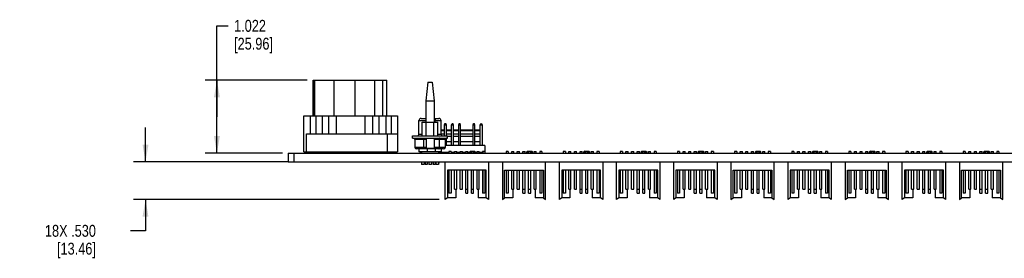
# Model space of a CAD drawing. Header units: inches. Extents: x 0 to 34, y 0 to 22.
# Tile 5 of 15: x 7.6 to 18, y 10.1 to 12.6. Entities that reach past the tile are written whole.
import ezdxf

# ---------------------------------------------------------------- set-up
doc = ezdxf.new("R2010")
doc.units = ezdxf.units.IN
doc.header["$LTSCALE"] = 1.87
doc.header["$MEASUREMENT"] = 0
doc.layers.get('0').update_dxf_attribs({"linetype": 'CONTINUOUS'})
doc.layers.add('02___PRT_ALL_AXES', color=7, linetype='CONTINUOUS')
doc.layers.add('DIMENSIONS', color=7, linetype='CONTINUOUS')
doc.styles.get("Standard").update_dxf_attribs({"font": 'txt', "width": 0.8})
doc.dimstyles.new('DIMSTYLE_1', dxfattribs={"dimtxt": 0.125, "dimasz": 0.18, "dimexe": 0.18, "dimexo": 0.0625, "dimgap": 0.09, "dimtad": 0, "dimtih": 1, "dimtoh": 1, "dimdec": 3, "dimlfac": 1.333333, "dimzin": 4, "dimdsep": 46, "dimtxsty": 'STANDARD', "dimblk": '_FILLED', "dimblk1": '_FILLED', "dimblk2": '_FILLED', "dimcen": 0.09, "dimadec": 0, "dimazin": 0, "dimtp": 0.001, "dimtm": 0.001, "dimtfac": 1, "dimtdec": 3, "dimtofl": 0, "dimtmove": 0, "dimatfit": 3, "dimldrblk": '_FILLED', "dimfxl": 1, "dimtolj": 1, "dimtzin": 4, "dimarcsym": 0})

# ---------------------------------------------------------------- blocks, each defined once
blk = doc.blocks.new('_FILLED')
at = {"color": 0, "linetype": 'BYBLOCK'}
blk.add_solid([(0, 0), (-1, 0.174), (-1, -0.174)], dxfattribs=at)
blk = doc.blocks.new('*D5')
at = {"layer": 'DIMENSIONS', "color": 2, "linetype": 'CONTINUOUS'}
for p, q in [((9.701, 11.593), (9.701, 12.548)), ((9.701, 12.548), (9.818, 12.548)), ((10.65, 11.976), (9.576, 11.976)), ((9.701, 11.976), (9.701, 11.593)), ((9.701, 11.21), (9.701, 11.593)), ((10.388, 11.21), (9.576, 11.21))]:
    blk.add_line(p, q, dxfattribs=at)
at = {"layer": 'DIMENSIONS', "color": 2, "linetype": 'CONTINUOUS', "xscale": 0.18, "yscale": 0.18, "zscale": 0.18}
for p, rotation in [((9.701, 11.976), 90), ((9.701, 11.21), 270)]:
    blk.add_blockref('_FILLED', p, dxfattribs=dict(at, rotation=rotation))
at = {"layer": 'DIMENSIONS', "color": 2, "linetype": 'CONTINUOUS', "insert": (9.881, 12.611), "char_height": 0.125, "width": 0.7, "attachment_point": 1, "line_spacing_factor": 0.9}
blk.add_mtext('1.022\\P[25.96]', dxfattribs=at)
blk = doc.blocks.new('*D6')
at = {"layer": 'DIMENSIONS', "color": 2, "linetype": 'CONTINUOUS'}
for p, q in [((8.951, 11.12), (8.951, 11.48)), ((10.447, 11.12), (8.826, 11.12)), ((12.036, 10.722), (8.826, 10.722)), ((8.951, 10.722), (8.951, 10.395)), ((8.951, 10.395), (8.792, 10.395))]:
    blk.add_line(p, q, dxfattribs=at)
at = {"layer": 'DIMENSIONS', "color": 2, "linetype": 'CONTINUOUS', "xscale": 0.18, "yscale": 0.18, "zscale": 0.18}
for p, rotation in [((8.951, 11.12), 270), ((8.951, 10.722), 90)]:
    blk.add_blockref('_FILLED', p, dxfattribs=dict(at, rotation=rotation))
at = {"layer": 'DIMENSIONS', "color": 2, "linetype": 'CONTINUOUS', "insert": (8.43, 10.457), "char_height": 0.125, "width": 0.8, "attachment_point": 3, "line_spacing_factor": 0.9}
blk.add_mtext('18X .530\\P[13.46]', dxfattribs=at)

msp = doc.modelspace()

# ---------------------------------------------------------------- linework, layer by layer
at = {"color": 7, "linetype": 'CONTINUOUS'}
for p, q in [((10.7128, 11.60103), (10.7128, 11.97603)), ((10.7128, 11.97603), (10.7278, 11.97603)), ((10.72667, 11.60103), (10.72667, 11.97603)), ((10.72807, 11.60103), (10.72807, 11.97603)), ((10.72808, 11.97603), (11.4853, 11.97603)), ((10.9327, 11.60103), (10.9327, 11.97603)), ((11.15318, 11.60103), (11.15318, 11.97603)), ((11.3578, 11.60103), (11.3578, 11.97603)), ((11.44507, 11.60103), (11.44507, 11.97603)), ((11.4853, 11.60103), (11.4853, 11.97603)), ((11.91655, 11.95578), (11.89623, 11.76002)), ((11.91655, 11.95578), (11.96155, 11.95578)), ((11.96155, 11.95578), (11.98186, 11.76002)), ((11.89623, 11.76002), (11.89623, 11.53502)), ((11.89623, 11.76002), (11.98186, 11.76002)), ((11.98186, 11.76002), (11.98186, 11.53502)), ((10.6153, 11.22603), (10.6153, 11.60103)), ((10.6153, 11.60103), (10.95655, 11.60103)), ((10.6828, 11.41353), (10.6828, 11.60103)), ((10.73905, 11.60103), (10.73905, 11.41353)), ((10.80655, 11.60103), (10.80655, 11.41353)), ((10.87405, 11.60103), (10.87405, 11.41353)), ((10.95655, 11.41353), (10.95655, 11.60103)), ((11.25655, 11.41353), (11.25655, 11.60103)), ((11.25655, 11.60103), (11.5978, 11.60103)), ((11.33905, 11.41353), (11.33905, 11.60103)), ((11.40655, 11.41353), (11.40655, 11.60103)), ((11.47405, 11.60103), (11.47405, 11.41353)), ((11.5303, 11.60103), (11.5303, 11.41353)), ((11.5978, 11.60103), (11.5978, 11.22603)), ((11.82242, 11.40828), (11.82242, 11.55303)), ((11.82242, 11.55303), (11.89623, 11.55303)), ((11.84492, 11.57553), (11.89623, 11.57553)), ((11.85764, 11.39328), (11.85764, 11.53502)), ((11.85764, 11.53502), (12.02046, 11.53502)), ((11.89835, 11.39328), (11.89835, 11.53502)), ((11.97975, 11.39328), (11.97975, 11.53502)), ((11.98186, 11.57553), (12.03317, 11.57553)), ((11.98186, 11.55303), (12.05567, 11.55303)), ((11.9937, 11.53502), (11.9937, 11.55303)), ((12.02046, 11.39328), (12.02046, 11.53502)), ((12.05567, 11.40828), (12.05567, 11.55303)), ((12.09073, 11.50428), (12.09617, 11.52078)), ((12.09073, 11.39328), (12.09073, 11.50428)), ((12.1106, 11.50428), (12.09073, 11.50428)), ((12.09617, 11.52078), (12.10517, 11.52078)), ((12.1106, 11.50428), (12.10517, 11.52078)), ((12.1106, 11.39328), (12.1106, 11.50428)), ((12.16573, 11.50428), (12.17117, 11.52078)), ((12.16573, 11.29053), (12.16573, 11.50428)), ((12.1856, 11.50428), (12.16573, 11.50428)), ((12.17117, 11.52078), (12.18017, 11.52078)), ((12.1856, 11.50428), (12.18017, 11.52078)), ((12.1856, 11.29053), (12.1856, 11.50428)), ((12.24073, 11.50428), (12.24617, 11.52078)), ((12.24073, 11.29053), (12.24073, 11.50428)), ((12.2606, 11.50428), (12.24073, 11.50428)), ((12.24617, 11.52078), (12.25517, 11.52078)), ((12.2606, 11.50428), (12.25517, 11.52078)), ((12.2606, 11.29053), (12.2606, 11.50428)), ((12.39073, 11.50428), (12.39617, 11.52078)), ((12.39073, 11.29053), (12.39073, 11.50428)), ((12.4106, 11.50428), (12.39073, 11.50428)), ((12.39617, 11.52078), (12.40517, 11.52078)), ((12.4106, 11.50428), (12.40517, 11.52078)), ((12.4106, 11.29053), (12.4106, 11.50428)), ((12.46573, 11.50428), (12.47117, 11.52078)), ((12.46573, 11.29053), (12.46573, 11.50428)), ((12.4856, 11.50428), (12.46573, 11.50428)), ((12.47117, 11.52078), (12.48017, 11.52078)), ((12.48017, 11.52078), (12.4856, 11.50428)), ((12.4856, 11.50428), (12.4856, 11.29053)), ((10.64037, 11.22603), (10.64037, 11.41353)), ((10.64037, 11.41353), (11.5978, 11.41353)), ((11.49055, 11.41353), (11.49055, 11.22603)), ((11.7538, 11.36853), (11.7538, 11.39328)), ((11.7538, 11.39328), (12.1243, 11.39328)), ((11.82242, 11.40828), (11.85764, 11.40828)), ((12.02046, 11.40828), (12.05567, 11.40828)), ((12.09073, 11.45328), (12.05567, 11.45328)), ((12.09073, 11.44551), (12.05567, 11.44551)), ((12.05567, 11.41298), (12.09073, 11.41298)), ((12.16573, 11.45328), (12.1106, 11.45328)), ((12.16573, 11.44551), (12.1106, 11.44551)), ((12.1106, 11.41298), (12.16573, 11.41298)), ((12.1243, 11.36853), (12.1243, 11.39328)), ((12.16573, 11.3872), (12.1243, 11.3872)), ((12.24073, 11.45328), (12.1856, 11.45328)), ((12.24073, 11.44551), (12.1856, 11.44551)), ((12.1856, 11.41298), (12.24073, 11.41298)), ((12.24073, 11.3872), (12.1856, 11.3872)), ((12.39073, 11.45328), (12.2606, 11.45328)), ((12.39073, 11.44551), (12.2606, 11.44551)), ((12.2606, 11.41298), (12.39073, 11.41298)), ((12.39073, 11.3872), (12.2606, 11.3872)), ((12.46573, 11.45328), (12.4106, 11.45328)), ((12.46573, 11.44551), (12.4106, 11.44551)), ((12.4106, 11.41298), (12.46573, 11.41298)), ((12.46573, 11.3872), (12.4106, 11.3872)), ((11.7538, 11.36853), (12.1243, 11.36853)), ((11.7808, 11.35353), (11.7808, 11.27103)), ((11.89705, 11.35353), (11.7808, 11.35353)), ((11.86882, 11.35353), (11.86882, 11.27103)), ((11.89705, 11.36853), (11.89705, 11.25893)), ((11.98105, 11.36853), (11.98105, 11.25893)), ((12.0973, 11.35353), (11.98105, 11.35353)), ((12.03532, 11.35353), (12.03532, 11.27103)), ((12.0973, 11.35353), (12.0973, 11.27103)), ((12.51504, 11.29053), (12.0973, 11.29053)), ((12.1106, 11.29053), (12.1106, 11.36853)), ((12.16573, 11.33033), (12.1106, 11.33033)), ((12.24073, 11.33033), (12.1856, 11.33033)), ((12.39073, 11.33033), (12.2606, 11.33033)), ((12.46573, 11.33033), (12.4106, 11.33033)), ((12.51504, 11.29053), (12.51504, 11.20954)), ((10.45067, 11.20953), (10.45067, 11.11953)), ((10.45067, 11.20953), (22.87143, 11.20953)), ((10.50972, 11.20953), (10.50972, 11.11953)), ((10.6153, 11.22603), (11.5978, 11.22603)), ((11.89705, 11.27103), (11.7808, 11.27103)), ((12.0823, 11.25603), (11.7958, 11.25603)), ((11.82242, 11.25603), (11.82242, 11.22603)), ((12.05567, 11.22603), (11.82242, 11.22603)), ((11.83629, 11.22603), (11.83629, 11.20954)), ((11.83629, 11.22078), (11.85017, 11.22078)), ((11.85017, 11.22603), (11.85017, 11.20953)), ((11.98105, 11.25893), (11.89705, 11.25893)), ((11.91045, 11.25603), (11.91045, 11.22603)), ((12.0973, 11.27103), (11.98105, 11.27103)), ((11.9937, 11.25603), (11.9937, 11.22603)), ((12.02792, 11.22603), (12.02792, 11.20953)), ((12.02792, 11.22078), (12.1376, 11.22078)), ((12.05567, 11.25603), (12.05567, 11.22603)), ((12.1376, 11.22879), (12.1376, 11.20953)), ((12.16028, 11.22879), (12.1376, 11.22879)), ((12.13778, 11.22879), (12.13778, 11.20953)), ((12.16028, 11.22879), (12.16028, 11.20953)), ((12.16028, 11.22078), (12.19666, 11.22078)), ((12.19666, 11.20953), (12.19666, 11.22879)), ((12.19684, 11.20953), (12.19684, 11.22879)), ((12.19684, 11.22879), (12.21934, 11.22879)), ((12.21934, 11.20953), (12.21934, 11.22879)), ((12.21934, 11.22078), (12.25571, 11.22078)), ((12.25571, 11.20953), (12.25571, 11.22879)), ((12.25589, 11.20953), (12.25589, 11.22879)), ((12.25589, 11.22879), (12.27839, 11.22879)), ((12.27839, 11.20953), (12.27839, 11.22879)), ((12.27839, 11.22078), (12.31477, 11.22078)), ((12.31477, 11.20953), (12.31477, 11.22879)), ((12.31495, 11.20953), (12.31495, 11.22879)), ((12.31495, 11.22879), (12.33745, 11.22879)), ((12.33745, 11.20953), (12.33745, 11.22879)), ((12.33745, 11.22078), (12.356, 11.22078)), ((12.3635, 11.23203), (12.356, 11.22453)), ((12.356, 11.20953), (12.356, 11.22453)), ((12.356, 11.22453), (12.37382, 11.22453)), ((12.3635, 11.23203), (12.407, 11.23203)), ((12.37382, 11.20953), (12.37382, 11.22879)), ((12.374, 11.20953), (12.374, 11.22879)), ((12.374, 11.22879), (12.3965, 11.22879)), ((12.3965, 11.20953), (12.3965, 11.22879)), ((12.3965, 11.22453), (12.4145, 11.22453)), ((12.407, 11.23203), (12.4145, 11.22453)), ((12.4145, 11.20953), (12.4145, 11.22453)), ((12.4145, 11.22078), (12.43288, 11.22078)), ((12.43288, 11.20953), (12.43288, 11.22879)), ((12.43306, 11.20953), (12.43306, 11.22879)), ((12.43306, 11.22879), (12.45556, 11.22879)), ((12.45556, 11.20953), (12.45556, 11.22879)), ((12.45556, 11.22078), (12.49193, 11.22078)), ((12.49193, 11.22879), (12.49193, 11.20953)), ((12.51461, 11.22879), (12.49193, 11.22879)), ((12.49211, 11.22879), (12.49211, 11.20953)), ((12.51461, 11.22879), (12.51461, 11.20953)), ((12.51461, 11.22078), (12.51504, 11.22078)), ((12.73778, 11.22879), (12.73778, 11.20953)), ((12.76028, 11.22879), (12.73778, 11.22879)), ((12.76028, 11.22879), (12.76028, 11.20953)), ((12.79684, 11.20953), (12.79684, 11.22879)), ((12.79684, 11.22879), (12.81934, 11.22879)), ((12.81934, 11.20953), (12.81934, 11.22879)), ((12.85589, 11.20953), (12.85589, 11.22879)), ((12.85589, 11.22879), (12.87839, 11.22879)), ((12.87839, 11.20953), (12.87839, 11.22879)), ((12.91495, 11.20953), (12.91495, 11.22879)), ((12.91495, 11.22879), (12.93745, 11.22879)), ((12.93745, 11.20953), (12.93745, 11.22879)), ((12.9635, 11.23203), (12.956, 11.22453)), ((12.956, 11.20953), (12.956, 11.22453)), ((12.956, 11.22453), (12.974, 11.22453)), ((12.9635, 11.23203), (13.007, 11.23203)), ((12.974, 11.20953), (12.974, 11.22879)), ((12.974, 11.22879), (12.9965, 11.22879)), ((12.9965, 11.20953), (12.9965, 11.22879)), ((12.9965, 11.22453), (13.0145, 11.22453)), ((13.007, 11.23203), (13.0145, 11.22453)), ((13.0145, 11.20953), (13.0145, 11.22453)), ((13.03306, 11.20953), (13.03306, 11.22879)), ((13.03306, 11.22879), (13.05556, 11.22879)), ((13.05556, 11.20953), (13.05556, 11.22879)), ((13.09211, 11.22879), (13.09211, 11.20953)), ((13.11461, 11.22879), (13.09211, 11.22879)), ((13.11461, 11.22879), (13.11461, 11.20953)), ((13.33778, 11.22879), (13.33778, 11.20953)), ((13.36028, 11.22879), (13.33778, 11.22879)), ((13.36028, 11.22879), (13.36028, 11.20953)), ((13.39684, 11.20953), (13.39684, 11.22879)), ((13.39684, 11.22879), (13.41934, 11.22879)), ((13.41934, 11.20953), (13.41934, 11.22879)), ((13.45589, 11.20953), (13.45589, 11.22879)), ((13.45589, 11.22879), (13.47839, 11.22879)), ((13.47839, 11.20953), (13.47839, 11.22879)), ((13.51495, 11.20953), (13.51495, 11.22879)), ((13.51495, 11.22879), (13.53745, 11.22879)), ((13.53745, 11.20953), (13.53745, 11.22879)), ((13.5635, 11.23203), (13.556, 11.22453)), ((13.556, 11.20953), (13.556, 11.22453)), ((13.556, 11.22453), (13.574, 11.22453)), ((13.5635, 11.23203), (13.607, 11.23203)), ((13.574, 11.20953), (13.574, 11.22879)), ((13.574, 11.22879), (13.5965, 11.22879)), ((13.5965, 11.20953), (13.5965, 11.22879)), ((13.5965, 11.22453), (13.6145, 11.22453)), ((13.607, 11.23203), (13.6145, 11.22453)), ((13.6145, 11.20953), (13.6145, 11.22453)), ((13.63306, 11.20953), (13.63306, 11.22879)), ((13.63306, 11.22879), (13.65556, 11.22879)), ((13.65556, 11.20953), (13.65556, 11.22879)), ((13.69211, 11.22879), (13.69211, 11.20953)), ((13.71461, 11.22879), (13.69211, 11.22879)), ((13.71461, 11.22879), (13.71461, 11.20953)), ((13.9376, 11.22879), (13.9376, 11.20953)), ((13.96028, 11.22879), (13.9376, 11.22879)), ((13.93778, 11.22879), (13.93778, 11.20953)), ((13.96028, 11.22879), (13.96028, 11.20953)), ((13.99666, 11.20953), (13.99666, 11.22879)), ((13.99684, 11.20953), (13.99684, 11.22879)), ((13.99684, 11.22879), (14.01934, 11.22879)), ((14.01934, 11.20953), (14.01934, 11.22879)), ((14.05571, 11.20953), (14.05571, 11.22879)), ((14.05589, 11.20953), (14.05589, 11.22879)), ((14.05589, 11.22879), (14.07839, 11.22879)), ((14.07839, 11.20953), (14.07839, 11.22879)), ((14.11477, 11.20953), (14.11477, 11.22879)), ((14.11495, 11.20953), (14.11495, 11.22879)), ((14.11495, 11.22879), (14.13745, 11.22879)), ((14.13745, 11.20953), (14.13745, 11.22879)), ((14.1635, 11.23203), (14.156, 11.22453)), ((14.156, 11.20953), (14.156, 11.22453)), ((14.156, 11.22453), (14.17382, 11.22453)), ((14.1635, 11.23203), (14.207, 11.23203)), ((14.17382, 11.20953), (14.17382, 11.22879)), ((14.174, 11.20953), (14.174, 11.22879)), ((14.174, 11.22879), (14.1965, 11.22879)), ((14.1965, 11.20953), (14.1965, 11.22879)), ((14.1965, 11.22453), (14.2145, 11.22453)), ((14.207, 11.23203), (14.2145, 11.22453)), ((14.2145, 11.20953), (14.2145, 11.22453)), ((14.23288, 11.20953), (14.23288, 11.22879)), ((14.23306, 11.20953), (14.23306, 11.22879)), ((14.23306, 11.22879), (14.25556, 11.22879)), ((14.25556, 11.20953), (14.25556, 11.22879)), ((14.29193, 11.22879), (14.29193, 11.20953)), ((14.31461, 11.22879), (14.29193, 11.22879)), ((14.29211, 11.22879), (14.29211, 11.20953)), ((14.31461, 11.22879), (14.31461, 11.20953)), ((14.53778, 11.22879), (14.53778, 11.20953)), ((14.56028, 11.22879), (14.53778, 11.22879)), ((14.56028, 11.22879), (14.56028, 11.20953)), ((14.59684, 11.20953), (14.59684, 11.22879)), ((14.59684, 11.22879), (14.61934, 11.22879)), ((14.61934, 11.20953), (14.61934, 11.22879)), ((14.65589, 11.20953), (14.65589, 11.22879)), ((14.65589, 11.22879), (14.67839, 11.22879)), ((14.67839, 11.20953), (14.67839, 11.22879)), ((14.71495, 11.20953), (14.71495, 11.22879)), ((14.71495, 11.22879), (14.73745, 11.22879)), ((14.73745, 11.20953), (14.73745, 11.22879)), ((14.7635, 11.23203), (14.756, 11.22453)), ((14.756, 11.20953), (14.756, 11.22453)), ((14.756, 11.22453), (14.774, 11.22453)), ((14.7635, 11.23203), (14.807, 11.23203)), ((14.774, 11.20953), (14.774, 11.22879)), ((14.774, 11.22879), (14.7965, 11.22879)), ((14.7965, 11.20953), (14.7965, 11.22879)), ((14.7965, 11.22453), (14.8145, 11.22453)), ((14.8145, 11.22453), (14.807, 11.23203)), ((14.8145, 11.20953), (14.8145, 11.22453)), ((14.83306, 11.20953), (14.83306, 11.22879)), ((14.83306, 11.22879), (14.85556, 11.22879)), ((14.85556, 11.20953), (14.85556, 11.22879)), ((14.89211, 11.22879), (14.89211, 11.20953)), ((14.91461, 11.22879), (14.89211, 11.22879)), ((14.91461, 11.22879), (14.91461, 11.20953)), ((15.13778, 11.22879), (15.13778, 11.20953)), ((15.16028, 11.22879), (15.13778, 11.22879)), ((15.16028, 11.22879), (15.16028, 11.20953)), ((15.19684, 11.20953), (15.19684, 11.22879)), ((15.19684, 11.22879), (15.21934, 11.22879)), ((15.21934, 11.20953), (15.21934, 11.22879)), ((15.25589, 11.20953), (15.25589, 11.22879)), ((15.25589, 11.22879), (15.27839, 11.22879)), ((15.27839, 11.20953), (15.27839, 11.22879)), ((15.31495, 11.20953), (15.31495, 11.22879)), ((15.31495, 11.22879), (15.33745, 11.22879)), ((15.33745, 11.20953), (15.33745, 11.22879)), ((15.3635, 11.23203), (15.356, 11.22453)), ((15.356, 11.20953), (15.356, 11.22453)), ((15.356, 11.22453), (15.374, 11.22453)), ((15.3635, 11.23203), (15.407, 11.23203)), ((15.374, 11.20953), (15.374, 11.22879)), ((15.374, 11.22879), (15.3965, 11.22879)), ((15.3965, 11.20953), (15.3965, 11.22879)), ((15.3965, 11.22453), (15.4145, 11.22453)), ((15.4145, 11.22453), (15.407, 11.23203)), ((15.4145, 11.20953), (15.4145, 11.22453)), ((15.43306, 11.20953), (15.43306, 11.22879)), ((15.43306, 11.22879), (15.45556, 11.22879)), ((15.45556, 11.20953), (15.45556, 11.22879)), ((15.49211, 11.22879), (15.49211, 11.20953)), ((15.51461, 11.22879), (15.49211, 11.22879)), ((15.51461, 11.22879), (15.51461, 11.20953)), ((15.73778, 11.22879), (15.73778, 11.20953)), ((15.76028, 11.22879), (15.73778, 11.22879)), ((15.76028, 11.22879), (15.76028, 11.20953)), ((15.79684, 11.20953), (15.79684, 11.22879)), ((15.79684, 11.22879), (15.81934, 11.22879)), ((15.81934, 11.20953), (15.81934, 11.22879)), ((15.85589, 11.20953), (15.85589, 11.22879)), ((15.85589, 11.22879), (15.87839, 11.22879)), ((15.87839, 11.20953), (15.87839, 11.22879)), ((15.91495, 11.20953), (15.91495, 11.22879)), ((15.91495, 11.22879), (15.93745, 11.22879)), ((15.93745, 11.20953), (15.93745, 11.22879)), ((15.9635, 11.23203), (15.956, 11.22453)), ((15.956, 11.20953), (15.956, 11.22453)), ((15.956, 11.22453), (15.974, 11.22453)), ((15.9635, 11.23203), (16.007, 11.23203)), ((15.974, 11.20953), (15.974, 11.22879)), ((15.974, 11.22879), (15.9965, 11.22879)), ((15.9965, 11.20953), (15.9965, 11.22879)), ((15.9965, 11.22453), (16.0145, 11.22453)), ((16.0145, 11.22453), (16.007, 11.23203)), ((16.0145, 11.20953), (16.0145, 11.22453)), ((16.03306, 11.20953), (16.03306, 11.22879)), ((16.03306, 11.22879), (16.05556, 11.22879)), ((16.05556, 11.20953), (16.05556, 11.22879)), ((16.09211, 11.22879), (16.09211, 11.20953)), ((16.11461, 11.22879), (16.09211, 11.22879)), ((16.11461, 11.22879), (16.11461, 11.20953)), ((16.33778, 11.22879), (16.33778, 11.20953)), ((16.36028, 11.22879), (16.33778, 11.22879)), ((16.36028, 11.22879), (16.36028, 11.20953)), ((16.39684, 11.20953), (16.39684, 11.22879)), ((16.39684, 11.22879), (16.41934, 11.22879)), ((16.41934, 11.20953), (16.41934, 11.22879)), ((16.45589, 11.20953), (16.45589, 11.22879)), ((16.45589, 11.22879), (16.47839, 11.22879)), ((16.47839, 11.20953), (16.47839, 11.22879)), ((16.51495, 11.20953), (16.51495, 11.22879)), ((16.51495, 11.22879), (16.53745, 11.22879)), ((16.53745, 11.20953), (16.53745, 11.22879)), ((16.5635, 11.23203), (16.556, 11.22453)), ((16.556, 11.20953), (16.556, 11.22453)), ((16.556, 11.22453), (16.574, 11.22453)), ((16.5635, 11.23203), (16.607, 11.23203)), ((16.574, 11.20953), (16.574, 11.22879)), ((16.574, 11.22879), (16.5965, 11.22879)), ((16.5965, 11.20953), (16.5965, 11.22879)), ((16.5965, 11.22453), (16.6145, 11.22453)), ((16.6145, 11.22453), (16.607, 11.23203)), ((16.6145, 11.20953), (16.6145, 11.22453)), ((16.63306, 11.20953), (16.63306, 11.22879)), ((16.63306, 11.22879), (16.65556, 11.22879)), ((16.65556, 11.20953), (16.65556, 11.22879)), ((16.69211, 11.22879), (16.69211, 11.20953)), ((16.71461, 11.22879), (16.69211, 11.22879)), ((16.71461, 11.22879), (16.71461, 11.20953)), ((16.96028, 11.22879), (16.93778, 11.22879)), ((16.93778, 11.22879), (16.93778, 11.20953)), ((16.96028, 11.22879), (16.96028, 11.20953)), ((16.99684, 11.22879), (17.01934, 11.22879)), ((16.99684, 11.20953), (16.99684, 11.22879)), ((17.01934, 11.20953), (17.01934, 11.22879)), ((17.05589, 11.22879), (17.07839, 11.22879)), ((17.05589, 11.20953), (17.05589, 11.22879)), ((17.07839, 11.20953), (17.07839, 11.22879)), ((17.11495, 11.22879), (17.13745, 11.22879)), ((17.11495, 11.20953), (17.11495, 11.22879)), ((17.13745, 11.20953), (17.13745, 11.22879)), ((17.1635, 11.23203), (17.156, 11.22453)), ((17.156, 11.22453), (17.174, 11.22453)), ((17.156, 11.20953), (17.156, 11.22453)), ((17.1635, 11.23203), (17.207, 11.23203)), ((17.174, 11.22879), (17.1965, 11.22879)), ((17.174, 11.20953), (17.174, 11.22879)), ((17.1965, 11.20953), (17.1965, 11.22879)), ((17.1965, 11.22453), (17.2145, 11.22453)), ((17.2145, 11.22453), (17.207, 11.23203)), ((17.2145, 11.20953), (17.2145, 11.22453)), ((17.23306, 11.22879), (17.25556, 11.22879)), ((17.23306, 11.20953), (17.23306, 11.22879)), ((17.25556, 11.20953), (17.25556, 11.22879)), ((17.31461, 11.22879), (17.29211, 11.22879)), ((17.29211, 11.22879), (17.29211, 11.20953)), ((17.31461, 11.22879), (17.31461, 11.20953)), ((17.56028, 11.22879), (17.53778, 11.22879)), ((17.53778, 11.22879), (17.53778, 11.20953)), ((17.56028, 11.22879), (17.56028, 11.20953)), ((17.59684, 11.22879), (17.61934, 11.22879)), ((17.59684, 11.20953), (17.59684, 11.22879)), ((17.61934, 11.20953), (17.61934, 11.22879)), ((17.65589, 11.22879), (17.67839, 11.22879)), ((17.65589, 11.20953), (17.65589, 11.22879)), ((17.67839, 11.20953), (17.67839, 11.22879)), ((17.71495, 11.22879), (17.73745, 11.22879)), ((17.71495, 11.20953), (17.71495, 11.22879)), ((17.73745, 11.20953), (17.73745, 11.22879)), ((17.7635, 11.23203), (17.756, 11.22453)), ((17.756, 11.22453), (17.774, 11.22453)), ((17.756, 11.20953), (17.756, 11.22453)), ((17.7635, 11.23203), (17.807, 11.23203)), ((17.774, 11.22879), (17.7965, 11.22879)), ((17.774, 11.20953), (17.774, 11.22879)), ((17.7965, 11.20953), (17.7965, 11.22879)), ((17.7965, 11.22453), (17.8145, 11.22453)), ((17.8145, 11.22453), (17.807, 11.23203)), ((17.8145, 11.20953), (17.8145, 11.22453)), ((17.83306, 11.22879), (17.85556, 11.22879)), ((17.83306, 11.20953), (17.83306, 11.22879)), ((17.85556, 11.20953), (17.85556, 11.22879)), ((17.91461, 11.22879), (17.89211, 11.22879)), ((17.89211, 11.22879), (17.89211, 11.20953)), ((17.91461, 11.22879), (17.91461, 11.20953)), ((10.45067, 11.11953), (22.87143, 11.11953)), ((11.85017, 11.11953), (11.85017, 11.09028)), ((11.87792, 11.09028), (11.85018, 11.09028)), ((11.87792, 11.11953), (11.87792, 11.09028)), ((11.88017, 11.10678), (11.87792, 11.10678)), ((11.88416, 11.11892), (11.88017, 11.10678)), ((11.88655, 11.11953), (11.88655, 11.09028)), ((11.90755, 11.09028), (11.88655, 11.09028)), ((11.90755, 11.11953), (11.90755, 11.09028)), ((11.92517, 11.11953), (11.92517, 11.09028)), ((11.95292, 11.09028), (11.92518, 11.09028)), ((11.95292, 11.11953), (11.95292, 11.09028)), ((11.95508, 11.10678), (11.95292, 11.10678)), ((11.95935, 11.11953), (11.95508, 11.10678)), ((11.97055, 11.11953), (11.97055, 11.09028)), ((11.99155, 11.09028), (11.97055, 11.09028)), ((11.99155, 11.11953), (11.99155, 11.09028)), ((12.00017, 11.11953), (12.00017, 11.09028)), ((12.02792, 11.09028), (12.00018, 11.09028)), ((12.02792, 11.11953), (12.02792, 11.09028)), ((12.03008, 11.10678), (12.02792, 11.10678)), ((12.03435, 11.11953), (12.03008, 11.10678)), ((12.09195, 11.11953), (12.09608, 11.10678)), ((12.09865, 11.10678), (12.09608, 11.10678)), ((12.09865, 10.72221), (12.09865, 11.11953)), ((12.09884, 10.72221), (12.09884, 11.11953)), ((12.55356, 11.11953), (12.55356, 10.72221)), ((12.69884, 11.11953), (12.69884, 10.72221)), ((13.15356, 10.72221), (13.15356, 11.11953)), ((13.29884, 10.72221), (13.29884, 11.11953)), ((13.75356, 11.11953), (13.75356, 10.72221)), ((13.89865, 10.72221), (13.89865, 11.11953)), ((13.89884, 10.72221), (13.89884, 11.11953)), ((14.35356, 11.11953), (14.35356, 10.72221)), ((14.49884, 10.72221), (14.49884, 11.11953)), ((14.95356, 11.11953), (14.95356, 10.72221)), ((15.09884, 11.11953), (15.09884, 10.72221)), ((15.55356, 10.72221), (15.55356, 11.11953)), ((15.69884, 10.72221), (15.69884, 11.11953)), ((16.15356, 11.11953), (16.15356, 10.72221)), ((16.29884, 11.11953), (16.29884, 10.72221)), ((16.75356, 10.72221), (16.75356, 11.11953)), ((16.89884, 10.72221), (16.89884, 11.11953)), ((17.35356, 11.11953), (17.35356, 10.72221)), ((17.49883, 11.11953), (17.49883, 10.72221)), ((17.95356, 10.72221), (17.95356, 11.11953)), ((12.12209, 11.03095), (12.12209, 10.74096)), ((12.53031, 11.03095), (12.12209, 11.03095)), ((12.1376, 11.03095), (12.1376, 10.78883)), ((12.13778, 11.03095), (12.13778, 10.78883)), ((12.16028, 11.03095), (12.16028, 10.78883)), ((12.19666, 10.83312), (12.19666, 11.03095)), ((12.19684, 10.83312), (12.19684, 11.03095)), ((12.21934, 10.83312), (12.21934, 11.03095)), ((12.25571, 10.83312), (12.25571, 11.03095)), ((12.25589, 10.83312), (12.25589, 11.03095)), ((12.27839, 10.83312), (12.27839, 11.03095)), ((12.31477, 10.83312), (12.31477, 11.03095)), ((12.31495, 10.78883), (12.31495, 11.03095)), ((12.33745, 10.78883), (12.33745, 11.03095)), ((12.37382, 10.83312), (12.37382, 11.03095)), ((12.374, 10.78883), (12.374, 11.03095)), ((12.3965, 10.78883), (12.3965, 11.03095)), ((12.43288, 10.83312), (12.43288, 11.03095)), ((12.43306, 10.83312), (12.43306, 11.03095)), ((12.45556, 10.83312), (12.45556, 11.03095)), ((12.49193, 11.03095), (12.49193, 10.78883)), ((12.49211, 11.03095), (12.49211, 10.78883)), ((12.51461, 11.03095), (12.51461, 10.78883)), ((12.53013, 10.74096), (12.53013, 11.03095)), ((12.53031, 10.74096), (12.53031, 11.03095)), ((12.72209, 10.74096), (12.72209, 11.03095)), ((12.72209, 11.03095), (13.13031, 11.03095)), ((12.73778, 11.03095), (12.73778, 10.78883)), ((12.76028, 11.03095), (12.76028, 10.78883)), ((12.79684, 10.83312), (12.79684, 11.03095)), ((12.81934, 10.83312), (12.81934, 11.03095)), ((12.85589, 10.83312), (12.85589, 11.03095)), ((12.87839, 10.83312), (12.87839, 11.03095)), ((12.91495, 10.78883), (12.91495, 11.03095)), ((12.93745, 10.78883), (12.93745, 11.03095)), ((12.974, 10.78883), (12.974, 11.03095)), ((12.9965, 10.78883), (12.9965, 11.03095)), ((13.03306, 10.83312), (13.03306, 11.03095)), ((13.05556, 10.83312), (13.05556, 11.03095)), ((13.09211, 11.03095), (13.09211, 10.78883)), ((13.11461, 11.03095), (13.11461, 10.78883)), ((13.13031, 11.03095), (13.13031, 10.74096)), ((13.32209, 11.03095), (13.32209, 10.74096)), ((13.73031, 11.03095), (13.32209, 11.03095)), ((13.33778, 11.03095), (13.33778, 10.78883)), ((13.36028, 11.03095), (13.36028, 10.78883)), ((13.39684, 10.83312), (13.39684, 11.03095)), ((13.41934, 10.83312), (13.41934, 11.03095)), ((13.45589, 10.83312), (13.45589, 11.03095)), ((13.47839, 10.83312), (13.47839, 11.03095)), ((13.51495, 10.78883), (13.51495, 11.03095)), ((13.53745, 10.78883), (13.53745, 11.03095)), ((13.574, 10.78883), (13.574, 11.03095)), ((13.5965, 10.78883), (13.5965, 11.03095)), ((13.63306, 10.83312), (13.63306, 11.03095)), ((13.65556, 10.83312), (13.65556, 11.03095)), ((13.69211, 11.03095), (13.69211, 10.78883)), ((13.71461, 11.03095), (13.71461, 10.78883)), ((13.73031, 10.74096), (13.73031, 11.03095)), ((13.92209, 11.03095), (13.92209, 10.74096)), ((14.33031, 11.03095), (13.92209, 11.03095)), ((13.9376, 11.03095), (13.9376, 10.78883)), ((13.93778, 11.03095), (13.93778, 10.78883)), ((13.96028, 11.03095), (13.96028, 10.78883)), ((13.99666, 10.83312), (13.99666, 11.03095)), ((13.99684, 10.83312), (13.99684, 11.03095)), ((14.01934, 10.83312), (14.01934, 11.03095)), ((14.05571, 10.83312), (14.05571, 11.03095)), ((14.05589, 10.83312), (14.05589, 11.03095)), ((14.07839, 10.83312), (14.07839, 11.03095)), ((14.11477, 10.83312), (14.11477, 11.03095)), ((14.11495, 10.78883), (14.11495, 11.03095)), ((14.13745, 10.78883), (14.13745, 11.03095)), ((14.17382, 10.83312), (14.17382, 11.03095)), ((14.174, 10.78883), (14.174, 11.03095)), ((14.1965, 10.78883), (14.1965, 11.03095)), ((14.23288, 10.83312), (14.23288, 11.03095)), ((14.23306, 10.83312), (14.23306, 11.03095)), ((14.25556, 10.83312), (14.25556, 11.03095)), ((14.29193, 11.03095), (14.29193, 10.78883)), ((14.29211, 11.03095), (14.29211, 10.78883)), ((14.31461, 11.03095), (14.31461, 10.78883)), ((14.33013, 10.74096), (14.33013, 11.03095)), ((14.33031, 10.74096), (14.33031, 11.03095)), ((14.52209, 11.03095), (14.52209, 10.74096)), ((14.93031, 11.03095), (14.52209, 11.03095)), ((14.53778, 11.03095), (14.53778, 10.78883)), ((14.56028, 11.03095), (14.56028, 10.78883)), ((14.59684, 10.83312), (14.59684, 11.03095)), ((14.61934, 10.83312), (14.61934, 11.03095)), ((14.65589, 10.83312), (14.65589, 11.03095)), ((14.67839, 10.83312), (14.67839, 11.03095)), ((14.71495, 10.78883), (14.71495, 11.03095)), ((14.73745, 10.78883), (14.73745, 11.03095)), ((14.774, 10.78883), (14.774, 11.03095)), ((14.7965, 10.78883), (14.7965, 11.03095)), ((14.83306, 10.83312), (14.83306, 11.03095)), ((14.85556, 10.83312), (14.85556, 11.03095)), ((14.89211, 11.03095), (14.89211, 10.78883)), ((14.91461, 11.03095), (14.91461, 10.78883)), ((14.93031, 10.74096), (14.93031, 11.03095)), ((15.12209, 10.74096), (15.12209, 11.03095)), ((15.12209, 11.03095), (15.53031, 11.03095)), ((15.13778, 11.03095), (15.13778, 10.78883)), ((15.16028, 11.03095), (15.16028, 10.78883)), ((15.19684, 10.83312), (15.19684, 11.03095)), ((15.21934, 10.83312), (15.21934, 11.03095)), ((15.25589, 10.83312), (15.25589, 11.03095)), ((15.27839, 10.83312), (15.27839, 11.03095)), ((15.31495, 10.78883), (15.31495, 11.03095)), ((15.33745, 10.78883), (15.33745, 11.03095)), ((15.374, 10.78883), (15.374, 11.03095)), ((15.3965, 10.78883), (15.3965, 11.03095)), ((15.43306, 10.83312), (15.43306, 11.03095)), ((15.45556, 10.83312), (15.45556, 11.03095)), ((15.49211, 11.03095), (15.49211, 10.78883)), ((15.51461, 11.03095), (15.51461, 10.78883)), ((15.53031, 11.03095), (15.53031, 10.74096)), ((15.72209, 11.03095), (15.72209, 10.74096)), ((16.13031, 11.03095), (15.72209, 11.03095)), ((15.73778, 11.03095), (15.73778, 10.78883)), ((15.76028, 11.03095), (15.76028, 10.78883)), ((15.79684, 10.83312), (15.79684, 11.03095)), ((15.81934, 10.83312), (15.81934, 11.03095)), ((15.85589, 10.83312), (15.85589, 11.03095)), ((15.87839, 10.83312), (15.87839, 11.03095)), ((15.91495, 10.78883), (15.91495, 11.03095)), ((15.93745, 10.78883), (15.93745, 11.03095)), ((15.974, 10.78883), (15.974, 11.03095)), ((15.9965, 10.78883), (15.9965, 11.03095)), ((16.03306, 10.83312), (16.03306, 11.03095)), ((16.05556, 10.83312), (16.05556, 11.03095)), ((16.09211, 11.03095), (16.09211, 10.78883)), ((16.11461, 11.03095), (16.11461, 10.78883)), ((16.13031, 10.74096), (16.13031, 11.03095)), ((16.32209, 10.74096), (16.32209, 11.03095)), ((16.32209, 11.03095), (16.73031, 11.03095)), ((16.33778, 11.03095), (16.33778, 10.78883)), ((16.36028, 11.03095), (16.36028, 10.78883)), ((16.39684, 10.83312), (16.39684, 11.03095)), ((16.41934, 10.83312), (16.41934, 11.03095)), ((16.45589, 10.83312), (16.45589, 11.03095)), ((16.47839, 10.83312), (16.47839, 11.03095)), ((16.51495, 10.78883), (16.51495, 11.03095)), ((16.53745, 10.78883), (16.53745, 11.03095)), ((16.574, 10.78883), (16.574, 11.03095)), ((16.5965, 10.78883), (16.5965, 11.03095)), ((16.63306, 10.83312), (16.63306, 11.03095)), ((16.65556, 10.83312), (16.65556, 11.03095)), ((16.69211, 11.03095), (16.69211, 10.78883)), ((16.71461, 11.03095), (16.71461, 10.78883)), ((16.73031, 11.03095), (16.73031, 10.74096)), ((17.33031, 11.03095), (16.92209, 11.03095)), ((16.92209, 11.03095), (16.92209, 10.74096)), ((16.93778, 11.03095), (16.93778, 10.78883)), ((16.96028, 11.03095), (16.96028, 10.78883)), ((16.99684, 10.83312), (16.99684, 11.03095)), ((17.01934, 10.83312), (17.01934, 11.03095)), ((17.05589, 10.83312), (17.05589, 11.03095)), ((17.07839, 10.83312), (17.07839, 11.03095)), ((17.11495, 10.78883), (17.11495, 11.03095)), ((17.13745, 10.78883), (17.13745, 11.03095)), ((17.174, 10.78883), (17.174, 11.03095)), ((17.1965, 10.78883), (17.1965, 11.03095)), ((17.23306, 10.83312), (17.23306, 11.03095)), ((17.25556, 10.83312), (17.25556, 11.03095)), ((17.29211, 11.03095), (17.29211, 10.78883)), ((17.31461, 11.03095), (17.31461, 10.78883)), ((17.33031, 10.74096), (17.33031, 11.03095)), ((17.52208, 11.03095), (17.93031, 11.03095)), ((17.52208, 10.74096), (17.52208, 11.03095)), ((17.53778, 11.03095), (17.53778, 10.78883)), ((17.56028, 11.03095), (17.56028, 10.78883)), ((17.59684, 10.83312), (17.59684, 11.03095)), ((17.61934, 10.83312), (17.61934, 11.03095)), ((17.65589, 10.83312), (17.65589, 11.03095)), ((17.67839, 10.83312), (17.67839, 11.03095)), ((17.71495, 10.78883), (17.71495, 11.03095)), ((17.73745, 10.78883), (17.73745, 11.03095)), ((17.774, 10.78883), (17.774, 11.03095)), ((17.7965, 10.78883), (17.7965, 11.03095)), ((17.83306, 10.83312), (17.83306, 11.03095)), ((17.85556, 10.83312), (17.85556, 11.03095)), ((17.89211, 11.03095), (17.89211, 10.78883)), ((17.91461, 11.03095), (17.91461, 10.78883)), ((17.93031, 11.03095), (17.93031, 10.74096)), ((12.16028, 10.78883), (12.1376, 10.78883)), ((12.19666, 10.83312), (12.21934, 10.83312)), ((12.20908, 10.83312), (12.20908, 10.74096)), ((12.25571, 10.83312), (12.27839, 10.83312)), ((12.31477, 10.83312), (12.33745, 10.83312)), ((12.31495, 10.78883), (12.33745, 10.78883)), ((12.37382, 10.83312), (12.3965, 10.83312)), ((12.374, 10.78883), (12.3965, 10.78883)), ((12.43288, 10.83312), (12.45556, 10.83312)), ((12.44331, 10.83312), (12.44331, 10.74096)), ((12.51461, 10.78883), (12.49193, 10.78883)), ((12.76028, 10.78883), (12.73778, 10.78883)), ((12.79684, 10.83312), (12.81934, 10.83312)), ((12.80908, 10.83312), (12.80908, 10.74096)), ((12.85589, 10.83312), (12.87839, 10.83312)), ((12.91495, 10.83312), (12.93745, 10.83312)), ((12.91495, 10.78883), (12.93745, 10.78883)), ((12.974, 10.83312), (12.9965, 10.83312)), ((12.974, 10.78883), (12.9965, 10.78883)), ((13.03306, 10.83312), (13.05556, 10.83312)), ((13.04331, 10.83312), (13.04331, 10.74096)), ((13.11461, 10.78883), (13.09211, 10.78883)), ((13.36028, 10.78883), (13.33778, 10.78883)), ((13.39684, 10.83312), (13.41934, 10.83312)), ((13.40908, 10.83312), (13.40908, 10.74096)), ((13.45589, 10.83312), (13.47839, 10.83312)), ((13.51495, 10.83312), (13.53745, 10.83312)), ((13.51495, 10.78883), (13.53745, 10.78883)), ((13.574, 10.83312), (13.5965, 10.83312)), ((13.574, 10.78883), (13.5965, 10.78883)), ((13.63306, 10.83312), (13.65556, 10.83312)), ((13.64331, 10.83312), (13.64331, 10.74096)), ((13.71461, 10.78883), (13.69211, 10.78883)), ((13.96028, 10.78883), (13.9376, 10.78883)), ((13.99666, 10.83312), (14.01934, 10.83312)), ((14.00908, 10.83312), (14.00908, 10.74096)), ((14.05571, 10.83312), (14.07839, 10.83312)), ((14.11477, 10.83312), (14.13745, 10.83312)), ((14.11495, 10.78883), (14.13745, 10.78883)), ((14.17382, 10.83312), (14.1965, 10.83312)), ((14.174, 10.78883), (14.1965, 10.78883)), ((14.23288, 10.83312), (14.25556, 10.83312)), ((14.24331, 10.83312), (14.24331, 10.74096)), ((14.31461, 10.78883), (14.29193, 10.78883)), ((14.56028, 10.78883), (14.53778, 10.78883)), ((14.59684, 10.83312), (14.61934, 10.83312)), ((14.60908, 10.83312), (14.60908, 10.74096)), ((14.65589, 10.83312), (14.67839, 10.83312)), ((14.71495, 10.83312), (14.73745, 10.83312)), ((14.71495, 10.78883), (14.73745, 10.78883)), ((14.774, 10.83312), (14.7965, 10.83312)), ((14.774, 10.78883), (14.7965, 10.78883)), ((14.83306, 10.83312), (14.85556, 10.83312)), ((14.84331, 10.83312), (14.84331, 10.74096)), ((14.91461, 10.78883), (14.89211, 10.78883)), ((15.16028, 10.78883), (15.13778, 10.78883)), ((15.19684, 10.83312), (15.21934, 10.83312)), ((15.20908, 10.83312), (15.20908, 10.74096)), ((15.25589, 10.83312), (15.27839, 10.83312)), ((15.31495, 10.83312), (15.33745, 10.83312)), ((15.31495, 10.78883), (15.33745, 10.78883)), ((15.374, 10.83312), (15.3965, 10.83312)), ((15.374, 10.78883), (15.3965, 10.78883)), ((15.43306, 10.83312), (15.45556, 10.83312)), ((15.44331, 10.83312), (15.44331, 10.74096)), ((15.51461, 10.78883), (15.49211, 10.78883)), ((15.76028, 10.78883), (15.73778, 10.78883)), ((15.79684, 10.83312), (15.81934, 10.83312)), ((15.80908, 10.83312), (15.80908, 10.74096)), ((15.85589, 10.83312), (15.87839, 10.83312)), ((15.91495, 10.83312), (15.93745, 10.83312)), ((15.91495, 10.78883), (15.93745, 10.78883)), ((15.974, 10.83312), (15.9965, 10.83312)), ((15.974, 10.78883), (15.9965, 10.78883)), ((16.03306, 10.83312), (16.05556, 10.83312)), ((16.04331, 10.83312), (16.04331, 10.74096)), ((16.11461, 10.78883), (16.09211, 10.78883)), ((16.36028, 10.78883), (16.33778, 10.78883)), ((16.39684, 10.83312), (16.41934, 10.83312)), ((16.40908, 10.83312), (16.40908, 10.74096)), ((16.45589, 10.83312), (16.47839, 10.83312)), ((16.51495, 10.83312), (16.53745, 10.83312)), ((16.51495, 10.78883), (16.53745, 10.78883)), ((16.574, 10.83312), (16.5965, 10.83312)), ((16.574, 10.78883), (16.5965, 10.78883)), ((16.63306, 10.83312), (16.65556, 10.83312)), ((16.64331, 10.83312), (16.64331, 10.74096)), ((16.71461, 10.78883), (16.69211, 10.78883)), ((16.96028, 10.78883), (16.93778, 10.78883)), ((16.99684, 10.83312), (17.01934, 10.83312)), ((17.00908, 10.83312), (17.00908, 10.74096)), ((17.05589, 10.83312), (17.07839, 10.83312)), ((17.11495, 10.83312), (17.13745, 10.83312)), ((17.11495, 10.78883), (17.13745, 10.78883)), ((17.174, 10.83312), (17.1965, 10.83312)), ((17.174, 10.78883), (17.1965, 10.78883)), ((17.23306, 10.83312), (17.25556, 10.83312)), ((17.24331, 10.83312), (17.24331, 10.74096)), ((17.31461, 10.78883), (17.29211, 10.78883)), ((17.56028, 10.78883), (17.53778, 10.78883)), ((17.59684, 10.83312), (17.61934, 10.83312)), ((17.60908, 10.83312), (17.60908, 10.74096)), ((17.65589, 10.83312), (17.67839, 10.83312)), ((17.71495, 10.83312), (17.73745, 10.83312)), ((17.71495, 10.78883), (17.73745, 10.78883)), ((17.774, 10.83312), (17.7965, 10.83312)), ((17.774, 10.78883), (17.7965, 10.78883)), ((17.83306, 10.83312), (17.85556, 10.83312)), ((17.84331, 10.83312), (17.84331, 10.74096)), ((17.91461, 10.78883), (17.89211, 10.78883)), ((12.12209, 10.74096), (12.09884, 10.72221)), ((12.20908, 10.74096), (12.12208, 10.74096)), ((12.53031, 10.74096), (12.44331, 10.74096)), ((12.55356, 10.72221), (12.53031, 10.74096)), ((12.69884, 10.72221), (12.72209, 10.74096)), ((12.80908, 10.74096), (12.72208, 10.74096)), ((13.13031, 10.74096), (13.04331, 10.74096)), ((13.13031, 10.74096), (13.15356, 10.72221)), ((13.32209, 10.74096), (13.29884, 10.72221)), ((13.40908, 10.74096), (13.32208, 10.74096)), ((13.73031, 10.74096), (13.64331, 10.74096)), ((13.75356, 10.72221), (13.73031, 10.74096)), ((13.92209, 10.74096), (13.89884, 10.72221)), ((14.00908, 10.74096), (13.92208, 10.74096)), ((14.33031, 10.74096), (14.24331, 10.74096)), ((14.35356, 10.72221), (14.33031, 10.74096)), ((14.52209, 10.74096), (14.49884, 10.72221)), ((14.60908, 10.74096), (14.52208, 10.74096)), ((14.93031, 10.74096), (14.84331, 10.74096)), ((14.95356, 10.72221), (14.93031, 10.74096)), ((15.09884, 10.72221), (15.12209, 10.74096)), ((15.20908, 10.74096), (15.12208, 10.74096)), ((15.53031, 10.74096), (15.44331, 10.74096)), ((15.53031, 10.74096), (15.55356, 10.72221)), ((15.72209, 10.74096), (15.69884, 10.72221)), ((15.80908, 10.74096), (15.72208, 10.74096)), ((16.13031, 10.74096), (16.04331, 10.74096)), ((16.15356, 10.72221), (16.13031, 10.74096)), ((16.29884, 10.72221), (16.32209, 10.74096)), ((16.40908, 10.74096), (16.32208, 10.74096)), ((16.73031, 10.74096), (16.64331, 10.74096)), ((16.73031, 10.74096), (16.75356, 10.72221)), ((16.92209, 10.74096), (16.89884, 10.72221)), ((17.00908, 10.74096), (16.92208, 10.74096)), ((17.33031, 10.74096), (17.24331, 10.74096)), ((17.35356, 10.72221), (17.33031, 10.74096)), ((17.49883, 10.72221), (17.52208, 10.74096)), ((17.60908, 10.74096), (17.52208, 10.74096)), ((17.93031, 10.74096), (17.84331, 10.74096)), ((17.93031, 10.74096), (17.95356, 10.72221))]:
    msp.add_line(p, q, dxfattribs=at)
for centre, radius, start, end in [((11.84492, 11.55303), 0.0225, 90, 180), ((12.03317, 11.55303), 0.0225, 0, 90), ((11.80742, 11.40828), 0.015, 270, 360), ((12.07067, 11.40828), 0.015, 180, 270), ((11.7658, 11.35353), 0.015, 0, 90), ((12.1123, 11.35353), 0.015, 90, 180), ((11.7958, 11.27103), 0.015, 180, 270), ((12.0823, 11.27103), 0.015, 270, 360)]:
    msp.add_arc(centre, radius, start, end, dxfattribs=at)
for points, knots in [([(11.98979, 11.57553), (11.98986, 11.57553), (11.98999, 11.57551), (11.99019, 11.57543), (11.99038, 11.57529), (11.99065, 11.57501), (11.99097, 11.57452), (11.99132, 11.57377), (11.99166, 11.57282), (11.99199, 11.57169), (11.99229, 11.57038), (11.99257, 11.5689), (11.99283, 11.56727), (11.99314, 11.56484), (11.99344, 11.56154), (11.99365, 11.55737), (11.9937, 11.5545), (11.9937, 11.55303)], [0, 0, 0, 0, 0.00825125, 0.01712695, 0.02710889, 0.03852911, 0.06642732, 0.101779, 0.1447689, 0.1952652, 0.25301013, 0.31755913, 0.38833346, 0.46472956, 0.63167073, 0.81252124, 1, 1, 1, 1]), ([(11.87143, 11.36853), (11.87134, 11.36853), (11.8712, 11.36849), (11.87104, 11.36837), (11.87086, 11.36819), (11.87064, 11.36786), (11.87041, 11.36736), (11.87018, 11.36673), (11.86996, 11.36597), (11.86976, 11.3651), (11.8695, 11.36372), (11.86923, 11.36177), (11.869, 11.3592), (11.86886, 11.35642), (11.86882, 11.35451), (11.86882, 11.35353)], [0, 0, 0, 0, 0.0169835, 0.02696704, 0.03838909, 0.06629179, 0.10164915, 0.14464595, 0.19515037, 0.25290458, 0.31746396, 0.46464359, 0.63161158, 0.81249112, 1, 1, 1, 1]), ([(12.03793, 11.36853), (12.03784, 11.36853), (12.0377, 11.36849), (12.03754, 11.36837), (12.03736, 11.36819), (12.03714, 11.36786), (12.03691, 11.36736), (12.03668, 11.36673), (12.03646, 11.36597), (12.03626, 11.3651), (12.036, 11.36372), (12.03573, 11.36177), (12.0355, 11.3592), (12.03536, 11.35642), (12.03532, 11.35451), (12.03532, 11.35353)], [0, 0, 0, 0, 0.0169835, 0.02696704, 0.03838909, 0.06629178, 0.10164914, 0.14464594, 0.19515036, 0.25290457, 0.31746394, 0.46464358, 0.63161157, 0.81249112, 1, 1, 1, 1]), ([(11.86622, 11.25603), (11.86631, 11.25603), (11.86645, 11.25608), (11.86661, 11.2562), (11.86679, 11.25638), (11.867, 11.25671), (11.86724, 11.25721), (11.86747, 11.25784), (11.86768, 11.2586), (11.86788, 11.25947), (11.86815, 11.26085), (11.86842, 11.2628), (11.86865, 11.26536), (11.86879, 11.26814), (11.86882, 11.27006), (11.86882, 11.27103)], [0, 0, 0, 0, 0.01698349, 0.02696703, 0.03838908, 0.06629177, 0.10164912, 0.14464592, 0.19515034, 0.25290454, 0.31746392, 0.46464355, 0.63161154, 0.81249111, 1, 1, 1, 1]), ([(12.03272, 11.25603), (12.03281, 11.25603), (12.03295, 11.25608), (12.03311, 11.2562), (12.03329, 11.25638), (12.0335, 11.25671), (12.03374, 11.25721), (12.03397, 11.25784), (12.03418, 11.2586), (12.03438, 11.25947), (12.03465, 11.26085), (12.03492, 11.2628), (12.03515, 11.26536), (12.03529, 11.26814), (12.03532, 11.27006), (12.03532, 11.27103)], [0, 0, 0, 0, 0.0169835, 0.02696704, 0.03838909, 0.06629178, 0.10164914, 0.14464594, 0.19515036, 0.25290457, 0.31746394, 0.46464358, 0.63161157, 0.81249112, 1, 1, 1, 1])]:
    msp.add_open_spline(points, degree=3, knots=knots, dxfattribs=at)
at = {"layer": '02___PRT_ALL_AXES', "color": 7, "linetype": 'CONTINUOUS'}
msp.add_line((10.95655, 11.60103), (11.25655, 11.60103), dxfattribs=at)

# ---------------------------------------------------------------- dimensions: what is measured, and where the dimension line sits
at = {"layer": 'DIMENSIONS', "color": 2, "linetype": 'CONTINUOUS'}
dim = msp.add_linear_dim(base=(9.70067, 11.97603), p1=(10.38817, 11.20953), p2=(10.6503, 11.97603), angle=90, dimstyle='DIMSTYLE_1', dxfattribs=at)
dim.commit()
dim.dimension.update_dxf_attribs({"geometry": '*D5', "text_midpoint": (10.23067, 12.45458), "dimtype": 160})
dim = msp.add_linear_dim(base=(8.95067, 10.72221), p1=(10.44722, 11.11953), p2=(12.03634, 10.72221), angle=270, text='18X <>', dimstyle='DIMSTYLE_1', dxfattribs=at)
dim.commit()
dim.dimension.update_dxf_attribs({"geometry": '*D6', "text_midpoint": (7.92952, 10.30105), "dimtype": 160})

doc.saveas('drawing.dxf')
